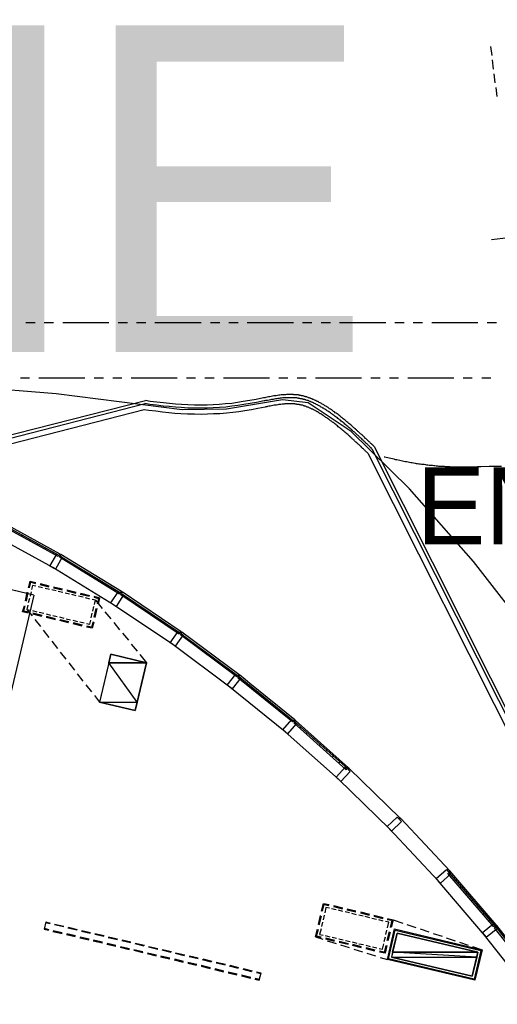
# Model space of a CAD drawing. Header units: feet. Extents: x -79 to 198, y -22 to 181.
# Tile 95 of 96: x 99 to 125, y 126 to 180. Entities that reach past the tile are written whole.
import ezdxf
from ezdxf.enums import TextEntityAlignment as Align

# ---------------------------------------------------------------- set-up
doc = ezdxf.new("R2010")
doc.units = ezdxf.units.FT
for name, color, linetype in [('A-AREA-UNIDAD', 30, 'CONTINUOUS'), ('A-LINEA', 7, 'CONTINUOUS'), ('A-MURO-CONCRETO', 8, 'CONTINUOUS'), ('A-TEXTO-PDF', 3, 'CONTINUOUS')]:
    doc.layers.add(name, color=color, linetype=linetype)

msp = doc.modelspace()

# ---------------------------------------------------------------- linework, layer by layer
at = {"layer": 'A-AREA-UNIDAD'}
msp.add_lwpolyline([(127.28, 146.1689), (124.032, 150.3289), (120.56, 154.2578), (117.408, 157.3689), (115.072, 158.9333), (113.68, 159.0933), (110.64, 158.5778), (108.24, 158.5422), (101.408, 159.4133), (96.928, 159.7689), (87.008, 159.7689), (82.528, 159.4133), (77.2, 158.7022), (72.288, 157.7422), (66.56, 156.2489), (61.2, 154.4889), (55.712, 152.3022), (50.08, 149.5822)], dxfattribs=at)
at = {"layer": 'A-LINEA'}
for p, q in [((124.96, 178.2578), (125.0267, 177.7644)), ((125.0533, 177.5244), (125.1067, 177.0178)), ((125.1467, 176.7778), (125.2, 176.2844)), ((125.24, 176.0311), (125.2933, 175.5378)), ((125.0133, 167.7778), (142.3733, 169.9511)), ((100.28, 163.2578), (99.7733, 163.2578)), ((101.28, 163.2578), (100.7733, 163.2578)), ((104.28, 163.2578), (101.7733, 163.2578)), ((105.28, 163.2578), (104.7733, 163.2578)), ((106.28, 163.2578), (105.7733, 163.2578)), ((109.28, 163.2578), (106.7733, 163.2578)), ((110.28, 163.2578), (109.7733, 163.2578)), ((111.28, 163.2578), (110.7733, 163.2578)), ((114.28, 163.2578), (111.7733, 163.2578)), ((115.28, 163.2578), (114.7733, 163.2578)), ((116.28, 163.2578), (115.7733, 163.2578)), ((119.28, 163.2578), (116.7733, 163.2578)), ((120.28, 163.2578), (119.7733, 163.2578)), ((121.28, 163.2578), (120.7733, 163.2578)), ((124.28, 163.2578), (121.7733, 163.2578)), ((125.28, 163.2578), (124.7733, 163.2578)), ((99.9733, 160.2578), (99.48, 160.2578)), ((102.9733, 160.2578), (100.48, 160.2578)), ((103.9733, 160.2578), (103.48, 160.2578)), ((104.9733, 160.2578), (104.48, 160.2578)), ((107.9733, 160.2578), (105.48, 160.2578)), ((108.9733, 160.2578), (108.48, 160.2578)), ((109.9733, 160.2578), (109.48, 160.2578)), ((112.9733, 160.2578), (110.48, 160.2578)), ((113.9733, 160.2578), (113.48, 160.2578)), ((114.9733, 160.2578), (114.48, 160.2578)), ((117.9733, 160.2578), (115.48, 160.2578)), ((118.9733, 160.2578), (118.48, 160.2578)), ((119.9733, 160.2578), (119.48, 160.2578)), ((122.9733, 160.2578), (120.48, 160.2578)), ((123.9733, 160.2578), (123.48, 160.2578)), ((124.9733, 160.2578), (124.48, 160.2578)), ((106.2631, 159.0395), (36.6895, 141.2395)), ((106.2631, 159.0395), (36.6895, 141.2395)), ((106.2378, 158.8683), (36.7876, 141.1026)), ((106.185, 158.5392), (36.9919, 140.8393)), ((142.471, 109.1644), (118.664, 156.5455)), ((142.471, 109.1644), (118.664, 156.5455)), ((141.9822, 109.0957), (118.3186, 156.1837)), ((142.3125, 109.1409), (118.552, 156.4218)), ((101.6267, 150.7244), (98.24, 152.5778)), ((101.2267, 149.9911), (97.84, 151.8578)), ((99.5067, 151.6978), (99.5733, 151.7511)), ((99.9467, 151.4578), (100.0133, 151.5111)), ((100.3733, 151.2178), (100.44, 151.2711)), ((100.8133, 150.9778), (100.88, 151.0444)), ((101.24, 150.7378), (101.3067, 150.8044)), ((104.96, 148.6844), (101.6667, 150.6978)), ((101.68, 150.4978), (101.7467, 150.5511)), ((102.0933, 150.2444), (102.16, 150.2978)), ((104.52, 147.9778), (101.2267, 149.9911)), ((102.52, 149.9778), (102.5733, 150.0444)), ((102.9333, 149.7244), (103, 149.7911)), ((103.3467, 149.4711), (103.4133, 149.5378)), ((100.2133, 148.4978), (97.0533, 149.2444)), ((100.5333, 149.0711), (101.0267, 148.9511)), ((100.5467, 149.1244), (101.0267, 149.0044)), ((103.76, 149.2178), (103.8267, 149.2844)), ((104.1867, 148.9644), (104.24, 149.0178)), ((100.2133, 148.4978), (97.9733, 139.0444)), ((99.7467, 148.1778), (99.8533, 148.6578)), ((99.8, 148.1644), (99.9067, 148.6444)), ((100.0533, 148.6711), (100, 148.4311)), ((100.68, 148.8978), (100.44, 148.9511)), ((101.0533, 148.8044), (100.8133, 148.8578)), ((101.4133, 148.7244), (101.1733, 148.7778)), ((101.2667, 148.8978), (101.7467, 148.7778)), ((101.28, 148.9511), (101.76, 148.8311)), ((101.7733, 148.6311), (101.5333, 148.6844)), ((102.1467, 148.5511), (101.9067, 148.6044)), ((102, 148.7778), (102.4933, 148.6578)), ((102, 148.7244), (102.48, 148.6044)), ((102.5067, 148.4578), (102.2667, 148.5244)), ((102.72, 148.5511), (103.2133, 148.4311)), ((102.7333, 148.6044), (103.2267, 148.4844)), ((104.6, 148.7111), (104.6667, 148.7644)), ((108.1867, 146.5111), (104.9867, 148.6711)), ((105.0133, 148.4578), (105.0667, 148.5111)), ((99.9733, 148.3111), (99.9067, 148.0711)), ((102.88, 148.3778), (102.6267, 148.4311)), ((103.24, 148.2844), (103, 148.3511)), ((103.5467, 148.2178), (103.36, 148.2578)), ((103.4533, 148.3778), (103.7067, 148.3111)), ((103.4667, 148.4311), (103.7733, 148.3511)), ((103.4933, 147.9911), (103.5467, 148.2178)), ((103.5467, 148.2178), (103.9067, 147.7778)), ((103.7067, 148.3111), (103.64, 148.0178)), ((103.7733, 148.3511), (103.6933, 148.0044)), ((107.7333, 145.8178), (104.52, 147.9778)), ((105.4133, 148.1778), (105.4667, 148.2444)), ((105.8133, 147.9111), (105.8667, 147.9644)), ((99.8267, 147.7244), (100.1067, 147.3778)), ((100.1333, 147.6578), (100.3733, 147.5911)), ((100.64, 147.3378), (100.1467, 147.4578)), ((100.6533, 147.3911), (100.16, 147.5111)), ((100.4933, 147.5644), (100.7467, 147.5111)), ((100.8667, 147.4844), (101.1067, 147.4178)), ((103.32, 147.2578), (103.3733, 147.5111)), ((103.4, 147.6311), (103.4667, 147.8711)), ((103.5733, 147.7778), (103.4667, 147.2978)), ((103.6267, 147.7644), (103.52, 147.2844)), ((104.0533, 147.5911), (104.3733, 147.2044)), ((106.2133, 147.6444), (106.28, 147.6978)), ((106.6133, 147.3778), (106.68, 147.4311)), ((100.2533, 147.1778), (100.56, 146.7911)), ((101.3733, 147.1644), (100.88, 147.2844)), ((101.3867, 147.2178), (100.8933, 147.3378)), ((101.2267, 147.3911), (101.4667, 147.3378)), ((101.6, 147.3111), (101.84, 147.2444)), ((102.0933, 146.9911), (101.6133, 147.1111)), ((102.1067, 147.0444), (101.6267, 147.1644)), ((101.96, 147.2178), (102.2, 147.1644)), ((102.32, 147.1378), (102.5733, 147.0711)), ((102.8267, 146.8178), (102.3467, 146.9378)), ((102.84, 146.8711), (102.36, 146.9911)), ((102.6933, 147.0444), (102.9333, 146.9911)), ((104.5333, 147.0044), (104.8533, 146.6178)), ((107.0133, 147.0978), (107.08, 147.1644)), ((107.4133, 146.8311), (107.48, 146.8844)), ((100.72, 146.5911), (101.0267, 146.1911)), ((105.0133, 146.4311), (105.3333, 146.0444)), ((107.8133, 146.5644), (107.88, 146.6178)), ((108.2133, 146.2844), (108.2667, 146.3511)), ((111.32, 144.1911), (108.2267, 146.4844)), ((101.1733, 146.0044), (101.4933, 145.6044)), ((105.48, 145.8444), (105.8, 145.4578)), ((110.8267, 143.5111), (107.7333, 145.8178)), ((108.6, 146.0044), (108.6533, 146.0578)), ((101.64, 145.4044), (101.9467, 145.0178)), ((105.96, 145.2711), (106.32, 144.8311)), ((108.9733, 145.7111), (109.04, 145.7778)), ((109.36, 145.4311), (109.4267, 145.4844)), ((102.1067, 144.8178), (102.4133, 144.4311)), ((109.7467, 145.1511), (109.8133, 145.2044)), ((110.1333, 144.8578), (110.2, 144.9244)), ((102.56, 144.2311), (102.8667, 143.8311)), ((110.52, 144.5778), (110.5867, 144.6311)), ((110.9067, 144.2844), (110.96, 144.3511)), ((111.2933, 144.0044), (111.36, 144.0578)), ((111.6667, 143.6978), (111.68, 143.7111)), ((103.0267, 143.6311), (103.3333, 143.2444)), ((113.8267, 141.0844), (110.8267, 143.5111)), ((112.0267, 143.4044), (112.0933, 143.4578)), ((112.4, 143.0978), (112.4667, 143.1511)), ((103.4933, 143.0444), (103.76, 142.6978)), ((112.7733, 142.8044), (112.8267, 142.8578)), ((113.1333, 142.4978), (113.2, 142.5511)), ((113.5067, 142.1911), (113.5733, 142.2578)), ((113.88, 141.8978), (113.9333, 141.9511)), ((117.2667, 139.1378), (114.3867, 141.6978)), ((116.72, 138.5111), (113.8267, 141.0844)), ((114.6, 141.2844), (114.6667, 141.3378)), ((114.96, 140.9644), (115.0133, 141.0311)), ((115.3067, 140.6578), (115.3733, 140.7111)), ((115.6667, 140.3378), (115.72, 140.3911)), ((116.0133, 140.0178), (116.08, 140.0844)), ((116.3733, 139.7111), (116.4267, 139.7644)), ((116.72, 139.3911), (116.7867, 139.4444)), ((117.08, 139.0711), (117.1333, 139.1378)), ((120.0667, 136.4044), (117.2933, 139.0978)), ((119.48, 135.8178), (116.72, 138.5111)), ((122.7333, 133.5644), (120.0933, 136.3778)), ((122.12, 132.9911), (119.48, 135.8178)), ((125.2667, 130.6044), (122.76, 133.5378)), ((124.64, 130.0578), (122.12, 132.9911)), ((122.7067, 133.3378), (122.76, 133.4044)), ((123.0133, 132.9911), (123.0667, 133.0444)), ((123.32, 132.6311), (123.3733, 132.6844)), ((123.6267, 132.2711), (123.68, 132.3244)), ((123.9333, 131.9111), (124, 131.9644)), ((116.5867, 131.4311), (116.3467, 131.4844)), ((116.44, 131.6044), (116.9333, 131.4844)), ((116.4533, 131.6578), (116.9333, 131.5378)), ((116.96, 131.3378), (116.72, 131.4044)), ((117.1733, 131.4311), (117.6533, 131.3111)), ((117.1867, 131.4844), (117.6667, 131.3644)), ((124.24, 131.5511), (124.3067, 131.6044)), ((115.6267, 130.6311), (115.7467, 131.1111)), ((115.68, 130.6178), (115.8, 131.0978)), ((115.9467, 131.1378), (115.8933, 130.8844)), ((117.32, 131.2578), (117.08, 131.3111)), ((117.6933, 131.1644), (117.44, 131.2311)), ((118.0533, 131.0844), (117.8133, 131.1378)), ((117.9067, 131.3111), (118.4, 131.1911)), ((117.9067, 131.2578), (118.3867, 131.1378)), ((118.4133, 130.9911), (118.1733, 131.0578)), ((118.7867, 130.9111), (118.5333, 130.9644)), ((118.6267, 131.0844), (119.12, 130.9644)), ((118.64, 131.1378), (119.1333, 131.0178)), ((119.1467, 130.8178), (118.9067, 130.8844)), ((119.36, 130.9111), (119.6133, 130.8578)), ((119.3733, 130.9644), (119.68, 130.8844)), ((119.6133, 130.8578), (119.52, 130.4711)), ((119.68, 130.8844), (119.5733, 130.4711)), ((119.68, 130.8844), (120.2, 130.7111)), ((124.5467, 131.1911), (124.6133, 131.2444)), ((124.8533, 130.8311), (124.92, 130.8844)), ((100.8533, 130.7778), (100.76, 130.3778)), ((100.76, 130.3778), (101, 130.3244)), ((100.7733, 130.4311), (101.0133, 130.3644)), ((101.08, 130.6711), (100.84, 130.7244)), ((100.8533, 130.7778), (101.0933, 130.7111)), ((101.2533, 130.3111), (101.7467, 130.1911)), ((101.8133, 130.4978), (101.32, 130.6044)), ((101.3333, 130.6578), (101.8267, 130.5378)), ((102.5333, 130.3244), (102.0533, 130.4311)), ((102.0667, 130.4844), (102.5467, 130.3644)), ((102.8, 130.3111), (103.28, 130.1911)), ((115.8533, 130.7644), (115.8, 130.5244)), ((119.4533, 130.7511), (119.2667, 130.7911)), ((119.2933, 130.0844), (119.3467, 130.3244)), ((119.3733, 130.4444), (119.4533, 130.7511)), ((120.4267, 130.6311), (120.9067, 130.4711)), ((121.1467, 130.3911), (121.6133, 130.2311)), ((127.68, 127.5378), (125.2933, 130.5778)), ((101.24, 130.2578), (101.7333, 130.1511)), ((101.9733, 130.0844), (102.4533, 129.9778)), ((101.9867, 130.1378), (102.4667, 130.0311)), ((102.7067, 129.9111), (103.1867, 129.8044)), ((102.72, 129.9644), (103.2, 129.8578)), ((103.2667, 130.1511), (102.7867, 130.2578)), ((103.44, 129.7911), (103.9333, 129.6844)), ((104, 129.9778), (103.5067, 130.0844)), ((103.52, 130.1378), (104.0133, 130.0311)), ((104.7333, 129.8044), (104.24, 129.9111)), ((104.2533, 129.9644), (104.7467, 129.8578)), ((104.9867, 129.7911), (105.4667, 129.6844)), ((115.48, 129.9644), (115.8667, 129.8311)), ((116, 130.0311), (116.2533, 129.9644)), ((116.5067, 129.7111), (116.0267, 129.8311)), ((116.52, 129.7644), (116.04, 129.8844)), ((116.3733, 129.9378), (116.6133, 129.8844)), ((116.7333, 129.8578), (116.9733, 129.7911)), ((119.2, 129.7111), (119.2667, 129.9644)), ((119.4667, 130.2311), (119.3467, 129.7511)), ((119.52, 130.2178), (119.4, 129.7378)), ((121.8533, 130.1511), (122.3333, 129.9911)), ((122.56, 129.9111), (123.04, 129.7511)), ((127.0133, 127.0178), (124.64, 130.0578)), ((103.4267, 129.7378), (103.92, 129.6311)), ((104.16, 129.5644), (104.6533, 129.4578)), ((104.1733, 129.6178), (104.6533, 129.5111)), ((104.8933, 129.4044), (105.3733, 129.2844)), ((104.9067, 129.4444), (105.3867, 129.3378)), ((105.4533, 129.6311), (104.9733, 129.7378)), ((105.6267, 129.2711), (106.12, 129.1644)), ((106.1867, 129.4578), (105.7067, 129.5778)), ((105.72, 129.6178), (106.2, 129.5111)), ((106.92, 129.2844), (106.4267, 129.4044)), ((106.44, 129.4444), (106.9333, 129.3378)), ((107.1733, 129.2711), (107.6667, 129.1644)), ((116.1067, 129.7511), (116.5867, 129.6044)), ((117.24, 129.5378), (116.7467, 129.6578)), ((117.2533, 129.5911), (116.76, 129.7111)), ((116.8267, 129.5244), (117.3067, 129.3778)), ((117.0933, 129.7644), (117.3467, 129.7111)), ((117.4667, 129.6844), (117.7067, 129.6178)), ((117.9733, 129.3644), (117.48, 129.4844)), ((117.9733, 129.4178), (117.4933, 129.5378)), ((117.5467, 129.2978), (118.0133, 129.1511)), ((117.8267, 129.5911), (118.0667, 129.5378)), ((118.2, 129.5111), (118.44, 129.4444)), ((118.6933, 129.1911), (118.2133, 129.3111)), ((118.7067, 129.2444), (118.2267, 129.3644)), ((118.56, 129.4178), (118.8, 129.3644)), ((123.28, 129.6711), (123.7467, 129.5111)), ((123.9867, 129.4311), (124.5067, 129.2578)), ((105.6267, 129.2311), (106.1067, 129.1111)), ((106.3467, 129.0578), (106.84, 128.9378)), ((106.36, 129.0978), (106.8533, 128.9911)), ((107.08, 128.8844), (107.5733, 128.7644)), ((107.0933, 128.9244), (107.5733, 128.8178)), ((107.6533, 129.1111), (107.16, 129.2311)), ((107.8133, 128.7111), (108.2933, 128.5911)), ((107.8267, 128.7644), (108.3067, 128.6444)), ((108.3733, 128.9378), (107.8933, 129.0578)), ((107.9067, 129.0978), (108.3867, 128.9911)), ((109.1067, 128.7644), (108.6267, 128.8844)), ((108.64, 128.9378), (109.12, 128.8178)), ((109.84, 128.5911), (109.3467, 128.7111)), ((109.36, 128.7644), (109.8533, 128.6444)), ((118.2533, 129.0711), (118.7333, 128.9244)), ((118.9733, 128.8444), (119.3733, 128.7244)), ((108.5467, 128.5911), (109.04, 128.4711)), ((108.5467, 128.5378), (109.0267, 128.4178)), ((109.2667, 128.3644), (109.76, 128.2444)), ((109.28, 128.4178), (109.7733, 128.2978)), ((110, 128.1911), (110.48, 128.0711)), ((110.0133, 128.2444), (110.4933, 128.1244)), ((110.5733, 128.4178), (110.08, 128.5378)), ((110.0933, 128.5911), (110.5867, 128.4711)), ((111.2933, 128.2444), (110.8133, 128.3644)), ((110.8267, 128.4178), (111.3067, 128.2978)), ((112.0267, 128.0711), (111.5467, 128.1911)), ((111.56, 128.2444), (112.04, 128.1244)), ((110.7333, 128.0178), (111.2133, 127.8978)), ((110.7467, 128.0711), (111.2267, 127.9511)), ((111.4533, 127.8444), (111.9467, 127.7244)), ((111.4667, 127.8978), (111.96, 127.7778)), ((112.1867, 127.6711), (112.4267, 127.6178)), ((112.2, 127.7244), (112.44, 127.6711)), ((112.52, 127.9644), (112.2667, 128.0178)), ((112.28, 128.0711), (112.5333, 128.0044)), ((112.4267, 127.6178), (112.5333, 128.0044))]:
    msp.add_line(p, q, dxfattribs=at)
for points in [[(118.5333, 156.4311), (118.4933, 156.4844), (118.4533, 156.5111), (118.4267, 156.5378), (118.3867, 156.5778), (118.36, 156.6044), (118.3333, 156.6311), (118.2933, 156.6711), (118.2667, 156.6978), (118.2267, 156.7244), (118.2, 156.7511), (118.1733, 156.7911), (118.1333, 156.8178), (118.1067, 156.8444), (118.08, 156.8711), (118.0533, 156.8978), (118.0133, 156.9244), (117.9867, 156.9644), (117.96, 156.9911), (117.9333, 157.0178), (117.8933, 157.0444), (117.8667, 157.0711), (117.84, 157.0978), (117.8133, 157.1244), (117.7867, 157.1511), (117.7467, 157.1778), (117.72, 157.2044), (117.6933, 157.2311), (117.6667, 157.2578), (117.64, 157.2844), (117.6133, 157.3111), (117.5867, 157.3244), (117.56, 157.3511), (117.52, 157.3778), (117.4933, 157.4044), (117.4667, 157.4311), (117.44, 157.4578), (117.3867, 157.4978), (117.3333, 157.5511), (117.28, 157.5911), (117.2267, 157.6444), (117.1733, 157.6844), (117.12, 157.7244), (117.0667, 157.7644), (117.0267, 157.8178), (116.9733, 157.8578), (116.92, 157.8978), (116.8667, 157.9378), (116.8267, 157.9778), (116.7733, 158.0044), (116.7333, 158.0444), (116.68, 158.0844), (116.64, 158.1244), (116.5867, 158.1511), (116.5467, 158.1911), (116.4933, 158.2311), (116.4533, 158.2578), (116.4, 158.2844), (116.36, 158.3244), (116.32, 158.3511), (116.28, 158.3778), (116.2267, 158.4178), (116.1867, 158.4444), (116.1467, 158.4711), (116.1067, 158.4978), (116.0667, 158.5244), (116.0267, 158.5511), (115.9867, 158.5778), (115.9467, 158.6044), (115.9067, 158.6311), (115.8667, 158.6444), (115.8267, 158.6711), (115.7867, 158.6978), (115.7467, 158.7111), (115.72, 158.7378), (115.68, 158.7644), (115.64, 158.7778), (115.6, 158.8044), (115.5733, 158.8178), (115.5333, 158.8311), (115.4933, 158.8578), (115.4667, 158.8711), (115.4267, 158.8844), (115.4, 158.8978), (115.36, 158.9244), (115.3333, 158.9378), (115.2933, 158.9511), (115.2667, 158.9644), (115.2267, 158.9778), (115.2, 158.9911), (115.16, 159.0044), (115.1333, 159.0178), (115.1067, 159.0311), (115.0667, 159.0444), (115.04, 159.0444), (115.0133, 159.0578), (114.9733, 159.0711), (114.9467, 159.0844), (114.92, 159.0844), (114.8933, 159.0978), (114.8667, 159.1111), (114.8267, 159.1111), (114.8, 159.1244), (114.7733, 159.1244), (114.7467, 159.1378), (114.72, 159.1378), (114.6933, 159.1511), (114.6533, 159.1511), (114.6267, 159.1644), (114.6, 159.1644), (114.5733, 159.1644), (114.5467, 159.1778), (114.52, 159.1778), (114.4933, 159.1778), (114.4667, 159.1911), (114.44, 159.1911), (114.4133, 159.1911), (114.3733, 159.1911), (114.3467, 159.2044), (114.32, 159.2044), (114.2933, 159.2044), (114.2667, 159.2044), (114.24, 159.2044), (114.2133, 159.2044), (114.1867, 159.2044), (114.16, 159.2044), (114.1333, 159.2044), (114.1067, 159.2044), (114.0667, 159.2044), (114.04, 159.2044), (114.0133, 159.2044), (113.9867, 159.2044), (113.96, 159.2044), (113.9333, 159.2044), (113.8933, 159.2044), (113.8667, 159.2044), (113.84, 159.2044), (113.8133, 159.2044), (113.7867, 159.2044), (113.7467, 159.1911), (113.72, 159.1911), (113.6933, 159.1911), (113.6267, 159.1778), (113.56, 159.1778), (113.5067, 159.1644), (113.44, 159.1644), (113.3733, 159.1511), (113.3067, 159.1378), (113.24, 159.1244), (113.1733, 159.1111), (113.0933, 159.0978), (113.0267, 159.0844), (112.96, 159.0711), (112.88, 159.0578), (112.8, 159.0444), (112.76, 159.0444), (112.7333, 159.0311), (112.6933, 159.0311), (112.28, 158.9511), (111.9333, 158.8844), (111.5867, 158.8311), (111.2667, 158.7778), (110.9467, 158.7378), (110.6133, 158.6978), (110.2667, 158.6711), (109.92, 158.6578), (109.6, 158.6444), (109.2667, 158.6311), (108.9067, 158.6444), (108.5467, 158.6444), (108.2, 158.6711), (107.88, 158.6844), (107.5467, 158.7244), (107.2133, 158.7511), (106.8533, 158.7911), (106.4933, 158.8444), (106.2267, 158.8844)], [(118.6533, 156.5511), (118.6, 156.6044), (118.5733, 156.6311), (118.5333, 156.6578), (118.5067, 156.6978), (118.48, 156.7244), (118.44, 156.7511), (118.4133, 156.7911), (118.3733, 156.8178), (118.3467, 156.8444), (118.32, 156.8711), (118.28, 156.9111), (118.2533, 156.9378), (118.2267, 156.9644), (118.1867, 156.9911), (118.16, 157.0178), (118.1333, 157.0578), (118.1067, 157.0844), (118.0667, 157.1111), (118.04, 157.1378), (118.0133, 157.1644), (117.9867, 157.1911), (117.9467, 157.2178), (117.92, 157.2444), (117.8933, 157.2711), (117.8667, 157.2978), (117.84, 157.3244), (117.8, 157.3511), (117.7733, 157.3778), (117.7467, 157.4044), (117.72, 157.4311), (117.6933, 157.4578), (117.6667, 157.4844), (117.64, 157.5111), (117.6133, 157.5244), (117.5867, 157.5511), (117.5467, 157.5778), (117.4933, 157.6311), (117.44, 157.6711), (117.3867, 157.7244), (117.3333, 157.7644), (117.28, 157.8044), (117.2267, 157.8578), (117.1733, 157.8978), (117.1333, 157.9378), (117.08, 157.9778), (117.0267, 158.0178), (116.9733, 158.0578), (116.9333, 158.0978), (116.88, 158.1378), (116.8267, 158.1778), (116.7867, 158.2178), (116.7333, 158.2578), (116.6933, 158.2844), (116.64, 158.3244), (116.6, 158.3644), (116.5467, 158.3911), (116.5067, 158.4311), (116.4533, 158.4578), (116.4133, 158.4844), (116.3733, 158.5244), (116.3333, 158.5511), (116.28, 158.5778), (116.24, 158.6044), (116.2, 158.6311), (116.16, 158.6711), (116.12, 158.6978), (116.08, 158.7111), (116.04, 158.7378), (115.9867, 158.7644), (115.9467, 158.7911), (115.92, 158.8178), (115.88, 158.8444), (115.84, 158.8578), (115.8, 158.8844), (115.76, 158.9111), (115.72, 158.9244), (115.68, 158.9511), (115.6533, 158.9644), (115.6133, 158.9911), (115.5733, 159.0044), (115.5333, 159.0178), (115.5067, 159.0444), (115.4667, 159.0578), (115.4267, 159.0711), (115.4, 159.0844), (115.36, 159.0978), (115.3333, 159.1111), (115.2933, 159.1378), (115.2533, 159.1511), (115.2267, 159.1644), (115.2, 159.1778), (115.16, 159.1778), (115.1333, 159.1911), (115.0933, 159.2044), (115.0667, 159.2178), (115.0267, 159.2311), (115, 159.2444), (114.9733, 159.2444), (114.9333, 159.2578), (114.9067, 159.2711), (114.88, 159.2711), (114.84, 159.2844), (114.8133, 159.2978), (114.7867, 159.2978), (114.7467, 159.3111), (114.72, 159.3111), (114.6933, 159.3244), (114.6667, 159.3244), (114.6267, 159.3244), (114.6, 159.3378), (114.5733, 159.3378), (114.5467, 159.3511), (114.52, 159.3511), (114.48, 159.3511), (114.4533, 159.3511), (114.4267, 159.3644), (114.4, 159.3644), (114.3733, 159.3644), (114.3333, 159.3644), (114.3067, 159.3644), (114.28, 159.3778), (114.2533, 159.3778), (114.2133, 159.3778), (114.1867, 159.3778), (114.16, 159.3778), (114.1333, 159.3778), (114.1067, 159.3778), (114.0667, 159.3778), (114.04, 159.3778), (114.0133, 159.3778), (113.9867, 159.3778), (113.9467, 159.3778), (113.92, 159.3778), (113.8933, 159.3778), (113.8533, 159.3644), (113.8267, 159.3644), (113.8, 159.3644), (113.7733, 159.3644), (113.7333, 159.3644), (113.7067, 159.3644), (113.68, 159.3511), (113.6133, 159.3511), (113.5467, 159.3378), (113.48, 159.3378), (113.4133, 159.3244), (113.3467, 159.3111), (113.28, 159.2978), (113.2133, 159.2978), (113.1333, 159.2844), (113.0667, 159.2711), (113, 159.2578), (112.92, 159.2444), (112.8533, 159.2311), (112.7733, 159.2178), (112.7333, 159.2044), (112.6933, 159.1911), (112.6533, 159.1911), (112.2533, 159.1111), (111.9067, 159.0444), (111.56, 158.9911), (111.24, 158.9378), (110.9333, 158.8978), (110.6, 158.8711), (110.2533, 158.8311), (109.92, 158.8178), (109.6, 158.8044), (109.2667, 158.8044), (108.92, 158.8044), (108.5467, 158.8178), (108.2133, 158.8311), (107.8933, 158.8578), (107.56, 158.8844), (107.2267, 158.9244), (106.88, 158.9644), (106.52, 159.0044), (106.2533, 159.0578)], [(118.6533, 156.5511), (118.6, 156.6044), (118.5733, 156.6311), (118.5333, 156.6578), (118.5067, 156.6978), (118.48, 156.7244), (118.44, 156.7511), (118.4133, 156.7911), (118.3733, 156.8178), (118.3467, 156.8444), (118.32, 156.8711), (118.28, 156.9111), (118.2533, 156.9378), (118.2267, 156.9644), (118.1867, 156.9911), (118.16, 157.0178), (118.1333, 157.0578), (118.1067, 157.0844), (118.0667, 157.1111), (118.04, 157.1378), (118.0133, 157.1644), (117.9867, 157.1911), (117.9467, 157.2178), (117.92, 157.2444), (117.8933, 157.2711), (117.8667, 157.2978), (117.84, 157.3244), (117.8, 157.3511), (117.7733, 157.3778), (117.7467, 157.4044), (117.72, 157.4311), (117.6933, 157.4578), (117.6667, 157.4844), (117.64, 157.5111), (117.6133, 157.5244), (117.5867, 157.5511), (117.5467, 157.5778), (117.4933, 157.6311), (117.44, 157.6711), (117.3867, 157.7244), (117.3333, 157.7644), (117.28, 157.8044), (117.2267, 157.8578), (117.1733, 157.8978), (117.1333, 157.9378), (117.08, 157.9778), (117.0267, 158.0178), (116.9733, 158.0578), (116.9333, 158.0978), (116.88, 158.1378), (116.8267, 158.1778), (116.7867, 158.2178), (116.7333, 158.2578), (116.6933, 158.2844), (116.64, 158.3244), (116.6, 158.3644), (116.5467, 158.3911), (116.5067, 158.4311), (116.4533, 158.4578), (116.4133, 158.4844), (116.3733, 158.5244), (116.3333, 158.5511), (116.28, 158.5778), (116.24, 158.6044), (116.2, 158.6311), (116.16, 158.6711), (116.12, 158.6978), (116.08, 158.7111), (116.04, 158.7378), (115.9867, 158.7644), (115.9467, 158.7911), (115.92, 158.8178), (115.88, 158.8444), (115.84, 158.8578), (115.8, 158.8844), (115.76, 158.9111), (115.72, 158.9244), (115.68, 158.9511), (115.6533, 158.9644), (115.6133, 158.9911), (115.5733, 159.0044), (115.5333, 159.0178), (115.5067, 159.0444), (115.4667, 159.0578), (115.4267, 159.0711), (115.4, 159.0844), (115.36, 159.0978), (115.3333, 159.1111), (115.2933, 159.1378), (115.2533, 159.1511), (115.2267, 159.1644), (115.2, 159.1778), (115.16, 159.1778), (115.1333, 159.1911), (115.0933, 159.2044), (115.0667, 159.2178), (115.0267, 159.2311), (115, 159.2444), (114.9733, 159.2444), (114.9333, 159.2578), (114.9067, 159.2711), (114.88, 159.2711), (114.84, 159.2844), (114.8133, 159.2978), (114.7867, 159.2978), (114.7467, 159.3111), (114.72, 159.3111), (114.6933, 159.3244), (114.6667, 159.3244), (114.6267, 159.3244), (114.6, 159.3378), (114.5733, 159.3378), (114.5467, 159.3511), (114.52, 159.3511), (114.48, 159.3511), (114.4533, 159.3511), (114.4267, 159.3644), (114.4, 159.3644), (114.3733, 159.3644), (114.3333, 159.3644), (114.3067, 159.3644), (114.28, 159.3778), (114.2533, 159.3778), (114.2133, 159.3778), (114.1867, 159.3778), (114.16, 159.3778), (114.1333, 159.3778), (114.1067, 159.3778), (114.0667, 159.3778), (114.04, 159.3778), (114.0133, 159.3778), (113.9867, 159.3778), (113.9467, 159.3778), (113.92, 159.3778), (113.8933, 159.3778), (113.8533, 159.3644), (113.8267, 159.3644), (113.8, 159.3644), (113.7733, 159.3644), (113.7333, 159.3644), (113.7067, 159.3644), (113.68, 159.3511), (113.6133, 159.3511), (113.5467, 159.3378), (113.48, 159.3378), (113.4133, 159.3244), (113.3467, 159.3111), (113.28, 159.2978), (113.2133, 159.2978), (113.1333, 159.2844), (113.0667, 159.2711), (113, 159.2578), (112.92, 159.2444), (112.8533, 159.2311), (112.7733, 159.2178), (112.7333, 159.2044), (112.6933, 159.1911), (112.6533, 159.1911), (112.2533, 159.1111), (111.9067, 159.0444), (111.56, 158.9911), (111.24, 158.9378), (110.9333, 158.8978), (110.6, 158.8711), (110.2533, 158.8311), (109.92, 158.8178), (109.6, 158.8044), (109.2667, 158.8044), (108.92, 158.8044), (108.5467, 158.8178), (108.2133, 158.8311), (107.8933, 158.8578), (107.56, 158.8844), (107.2267, 158.9244), (106.88, 158.9644), (106.52, 159.0044), (106.2533, 159.0578)], [(118.3067, 156.1911), (118.2533, 156.2444), (118.2267, 156.2711), (118.1867, 156.3111), (118.16, 156.3378), (118.1333, 156.3644), (118.0933, 156.3911), (118.0667, 156.4311), (118.0267, 156.4578), (118, 156.4844), (117.9733, 156.5111), (117.9467, 156.5511), (117.9067, 156.5778), (117.88, 156.6044), (117.8533, 156.6311), (117.8133, 156.6578), (117.7867, 156.6844), (117.76, 156.7111), (117.7333, 156.7378), (117.7067, 156.7644), (117.6667, 156.7911), (117.64, 156.8178), (117.6133, 156.8444), (117.5867, 156.8711), (117.56, 156.8978), (117.5333, 156.9244), (117.4933, 156.9511), (117.4667, 156.9778), (117.44, 157.0044), (117.4133, 157.0311), (117.3867, 157.0578), (117.36, 157.0844), (117.3333, 157.1111), (117.3067, 157.1244), (117.28, 157.1511), (117.2533, 157.1778), (117.2267, 157.2044), (117.1733, 157.2444), (117.12, 157.2978), (117.0667, 157.3378), (117.0133, 157.3911), (116.96, 157.4311), (116.9067, 157.4711), (116.8533, 157.5111), (116.8133, 157.5511), (116.76, 157.5911), (116.7067, 157.6311), (116.6667, 157.6711), (116.6133, 157.7111), (116.5733, 157.7511), (116.52, 157.7911), (116.48, 157.8178), (116.4267, 157.8578), (116.3867, 157.8844), (116.3467, 157.9244), (116.2933, 157.9511), (116.2533, 157.9911), (116.2133, 158.0178), (116.1733, 158.0444), (116.12, 158.0844), (116.08, 158.1111), (116.04, 158.1378), (116, 158.1644), (115.96, 158.1911), (115.92, 158.2178), (115.88, 158.2444), (115.84, 158.2711), (115.8133, 158.2978), (115.7733, 158.3244), (115.7333, 158.3378), (115.6933, 158.3644), (115.6533, 158.3911), (115.6267, 158.4044), (115.5867, 158.4311), (115.5467, 158.4444), (115.52, 158.4711), (115.48, 158.4844), (115.4533, 158.5111), (115.4133, 158.5244), (115.3867, 158.5378), (115.3467, 158.5511), (115.32, 158.5778), (115.28, 158.5911), (115.2533, 158.6044), (115.2267, 158.6178), (115.1867, 158.6311), (115.16, 158.6444), (115.1333, 158.6578), (115.1067, 158.6711), (115.0667, 158.6844), (115.04, 158.6978), (115.0133, 158.6978), (114.9867, 158.7111), (114.96, 158.7244), (114.9333, 158.7378), (114.9067, 158.7378), (114.88, 158.7511), (114.8533, 158.7644), (114.8267, 158.7644), (114.8, 158.7778), (114.7733, 158.7911), (114.7467, 158.7911), (114.72, 158.8044), (114.6933, 158.8044), (114.6667, 158.8178), (114.64, 158.8178), (114.6133, 158.8178), (114.5867, 158.8311), (114.5733, 158.8311), (114.5467, 158.8444), (114.52, 158.8444), (114.4933, 158.8444), (114.4667, 158.8444), (114.44, 158.8578), (114.4267, 158.8578), (114.4, 158.8578), (114.3733, 158.8578), (114.3467, 158.8711), (114.32, 158.8711), (114.2933, 158.8711), (114.28, 158.8711), (114.2533, 158.8711), (114.2267, 158.8711), (114.2, 158.8711), (114.1733, 158.8711), (114.1467, 158.8711), (114.12, 158.8711), (114.0933, 158.8711), (114.08, 158.8711), (114.0533, 158.8711), (114.0267, 158.8711), (114, 158.8711), (113.9733, 158.8711), (113.9467, 158.8711), (113.92, 158.8711), (113.8933, 158.8711), (113.8667, 158.8711), (113.84, 158.8711), (113.8133, 158.8711), (113.7733, 158.8578), (113.7467, 158.8578), (113.72, 158.8578), (113.6667, 158.8578), (113.6, 158.8444), (113.5467, 158.8311), (113.48, 158.8311), (113.4267, 158.8178), (113.36, 158.8044), (113.2933, 158.8044), (113.2267, 158.7911), (113.16, 158.7778), (113.08, 158.7644), (113.0133, 158.7511), (112.9467, 158.7378), (112.8667, 158.7244), (112.8267, 158.7111), (112.7867, 158.7111), (112.7467, 158.6978), (112.3467, 158.6178), (112, 158.5511), (111.64, 158.4978), (111.32, 158.4444), (110.9867, 158.4044), (110.6533, 158.3644), (110.2933, 158.3378), (109.9467, 158.3244), (109.6133, 158.3111), (109.2667, 158.2978), (108.9067, 158.3111), (108.5333, 158.3111), (108.1733, 158.3378), (107.8533, 158.3511), (107.52, 158.3911), (107.1733, 158.4178), (106.8133, 158.4711), (106.44, 158.5111), (106.1733, 158.5511)], [(119.2, 156.0044), (119.2267, 156.0044), (119.3067, 155.9778), (119.3867, 155.9644), (119.4667, 155.9378), (119.56, 155.9244), (119.64, 155.8978), (119.72, 155.8844), (119.8, 155.8578), (119.88, 155.8444), (119.96, 155.8311), (120.04, 155.8178), (120.12, 155.7911), (120.1867, 155.7778), (120.2667, 155.7644), (120.3467, 155.7511), (120.4267, 155.7378), (120.4933, 155.7244), (120.5733, 155.7111), (120.64, 155.6978), (120.72, 155.6844), (120.7867, 155.6711), (120.8667, 155.6578), (120.9333, 155.6444), (121, 155.6311), (121.08, 155.6178), (121.1467, 155.6178), (121.2133, 155.6044), (121.28, 155.5911), (121.36, 155.5911), (121.4267, 155.5778), (121.4933, 155.5644), (121.56, 155.5644), (121.6267, 155.5511), (121.6933, 155.5511), (121.76, 155.5378), (121.8133, 155.5378), (121.88, 155.5244), (121.9467, 155.5244), (122.0133, 155.5111), (122.08, 155.5111), (122.1333, 155.4978), (122.2, 155.4978), (122.2533, 155.4978), (122.32, 155.4844), (122.3867, 155.4844), (122.44, 155.4844), (122.5067, 155.4711), (122.56, 155.4711), (122.6133, 155.4711), (122.68, 155.4711), (122.7333, 155.4711), (122.7867, 155.4578), (122.8533, 155.4578), (122.9067, 155.4578), (122.96, 155.4578), (123.0133, 155.4578), (123.0667, 155.4578), (123.12, 155.4578), (123.1733, 155.4578), (123.2267, 155.4578), (123.28, 155.4578), (123.3333, 155.4578), (123.3867, 155.4578), (123.44, 155.4578), (123.4933, 155.4578), (123.5467, 155.4578), (123.6, 155.4578), (123.6533, 155.4578), (123.6933, 155.4578), (123.7467, 155.4578), (123.8, 155.4578), (123.84, 155.4578), (123.8933, 155.4578), (123.9467, 155.4578), (123.9867, 155.4578), (124.04, 155.4578), (124.08, 155.4578), (124.1333, 155.4578), (124.1733, 155.4578), (124.2267, 155.4578), (124.2667, 155.4711), (124.3067, 155.4711), (124.36, 155.4711), (124.4, 155.4711), (124.44, 155.4711), (124.88, 155.4844), (125.2267, 155.4978), (125.5467, 155.4978)], [(101.52, 150.5911), (98.1867, 152.4178), (98.2267, 152.4978), (101.56, 150.6578), (101.52, 150.5911)], [(101.4533, 150.7244), (101.5867, 150.6444), (101.6267, 150.7244), (101.6667, 150.6978), (101.6267, 150.6311), (101.7467, 150.5511), (101.3733, 149.9111), (101.08, 150.0711), (101.4533, 150.7244)], [(104.8533, 148.5511), (101.6, 150.5511), (101.64, 150.6178), (104.8933, 148.6311), (104.8533, 148.5511)], [(99.92, 148.8978), (100, 149.2444), (100.3067, 149.1778)], [(99.9733, 148.8844), (100.04, 149.1911), (100.2933, 149.1244)], [(100.32, 148.9778), (100.1333, 149.0178), (100.08, 148.8044)], [(104.3867, 148.0711), (104.7867, 148.6978), (104.9067, 148.6178), (104.96, 148.6844), (104.9867, 148.6711), (104.9467, 148.5911), (105.0667, 148.5111), (104.6667, 147.8844)], [(108.08, 146.3778), (104.92, 148.5111), (104.96, 148.5778), (108.12, 146.4578), (108.08, 146.3778)], [(99.88, 147.9511), (99.8267, 147.7244), (100.0133, 147.6844)], [(99.9067, 147.5111), (99.6, 147.5911), (99.6933, 147.9244)], [(99.92, 147.5644), (99.6667, 147.6178), (99.7333, 147.9111)], [(103.0533, 146.9644), (103.24, 146.9244), (103.2933, 147.1378)], [(103.4533, 147.0311), (103.3733, 146.6978), (103.0667, 146.7644)], [(103.4133, 147.0444), (103.3333, 146.7511), (103.08, 146.8178)], [(108.0267, 146.5244), (108.1467, 146.4444), (108.1867, 146.5111), (108.2267, 146.4844), (108.1733, 146.4178), (108.2933, 146.3378), (107.8667, 145.7244), (107.5867, 145.9111), (108.0267, 146.5244)], [(111.2133, 144.0711), (108.1467, 146.3378), (108.2, 146.4044), (111.2533, 144.1378), (111.2133, 144.0711)], [(105.7067, 142.2444), (106.32, 144.8311), (104.3733, 145.2978), (103.76, 142.6978), (105.7067, 142.2444)], [(111.16, 144.2044), (111.28, 144.1244), (111.32, 144.1911), (111.36, 144.1644), (111.3067, 144.0978), (111.4267, 144.0044), (110.96, 143.4178), (110.6933, 143.6178), (111.16, 144.2044)], [(114.2267, 141.6178), (111.2667, 144.0178), (111.32, 144.0844)], [(111.32, 144.0844), (111.6667, 143.8044), (111.7867, 143.6978), (114.28, 141.6711), (114.2267, 141.6178)], [(114.3467, 141.7244), (111.9067, 143.7111), (111.6533, 143.9244), (111.36, 144.1644)], [(114.1867, 141.7511), (114.2933, 141.6578), (114.3467, 141.7244), (114.3867, 141.6978), (114.3333, 141.6311), (114.44, 141.5378), (113.96, 140.9644), (113.7067, 141.1911), (114.1867, 141.7511)], [(117.1333, 139.0178), (114.2933, 141.5644), (114.3467, 141.6178), (117.2, 139.0844), (117.1333, 139.0178)], [(117.1067, 139.1778), (117.2133, 139.0711), (117.2667, 139.1378), (117.2933, 139.1111), (117.24, 139.0444), (117.3467, 138.9378), (116.84, 138.3911), (116.5867, 138.6178), (117.1067, 139.1778)], [(119.8933, 136.4578), (120, 136.3511), (120.0667, 136.4178), (120.0933, 136.3778), (120.0267, 136.3244), (120.1333, 136.2178), (119.6, 135.6978), (119.36, 135.9378), (119.8933, 136.4578)], [(122.5733, 133.6178), (122.6667, 133.5111), (122.7333, 133.5644), (122.76, 133.5378), (122.6933, 133.4844), (122.8, 133.3778), (122.24, 132.8711), (122.0133, 133.1244), (122.5733, 133.6178)], [(125.1333, 130.5111), (122.64, 133.4044), (122.7067, 133.4578), (125.1867, 130.5644), (125.1333, 130.5111)], [(115.8, 131.3511), (115.9067, 131.7778), (116.2133, 131.7111)], [(115.8533, 131.3511), (115.9467, 131.7244), (116.2, 131.6578)], [(116.2267, 131.5111), (116.04, 131.5511), (115.9733, 131.2578)], [(115.7733, 129.8844), (115.48, 129.9644), (115.5733, 130.3778)], [(115.7867, 129.9378), (115.5333, 129.9911), (115.6267, 130.3778)], [(115.7733, 130.4044), (115.6933, 130.0978), (115.88, 130.0578)], [(119.76, 130.3911), (124.5067, 129.2578), (124.1067, 127.6044), (119.3733, 128.7244), (119.76, 130.3911)], [(119.8, 130.3244), (124.44, 129.2178), (124.08, 127.6578), (119.4267, 128.7644), (119.8, 130.3244)], [(125.1067, 130.6711), (125.2, 130.5511), (125.2667, 130.6044), (125.2933, 130.5778), (125.2267, 130.5244), (125.32, 130.4044), (124.7467, 129.9378), (124.5333, 130.1911), (125.1067, 130.6711)], [(127.5333, 127.4444), (125.1733, 130.4578), (125.24, 130.4978), (127.6, 127.4978), (127.5333, 127.4444)], [(123.9733, 127.8311), (124.28, 129.1244), (119.9067, 130.1644), (119.6, 128.8578), (123.9733, 127.8311)], [(118.92, 129.3378), (119.1067, 129.2978), (119.1733, 129.5911)], [(119.2933, 129.4978), (119.2, 129.1244), (118.9467, 129.1911)], [(119.3467, 129.4978), (119.24, 129.0711), (118.9467, 129.1378)]]:
    msp.add_lwpolyline(points, dxfattribs=at)
at = {"layer": 'A-MURO-CONCRETO'}
for points in [[(104.3733, 145.2978), (106.32, 144.8311), (104.2667, 144.8311), (104.3733, 145.2978), (104.3733, 145.2978)], [(104.2667, 144.8311), (103.76, 142.6978), (105.8133, 142.6978), (104.2667, 144.8311)], [(104.2667, 144.8311), (106.32, 144.8311), (105.8133, 142.6978), (104.2667, 144.8311), (104.2667, 144.8311)], [(103.76, 142.6978), (105.8133, 142.6978), (105.7067, 142.2444), (103.76, 142.6978), (103.76, 142.6978)], [(119.9067, 130.1644), (124.28, 129.1244), (119.6533, 129.1244), (119.9067, 130.1644), (119.9067, 130.1644)], [(119.6533, 129.1244), (119.6, 128.8578), (124.2133, 128.8578), (119.6533, 129.1244)], [(119.6, 128.8578), (124.2133, 128.8578), (123.9733, 127.8311), (119.6, 128.8578), (119.6, 128.8578)], [(119.6533, 129.1244), (124.28, 129.1244), (124.2133, 128.8578), (119.6533, 129.1244), (119.6533, 129.1244)]]:
    msp.add_lwpolyline(points, dxfattribs=at)

# ---------------------------------------------------------------- texts
at = {"layer": 'A-TEXTO-PDF'}
for s, height, p in [('TNEMHCAORCNE', 17.716, (17.1598, 161.6769)), ('ENCROACHMENT', 4.186, (144.8906, 151.2455))]:
    msp.add_text(s, height=height, dxfattribs=at).set_placement(p, align=Align.CENTER)

doc.saveas('drawing.dxf')
